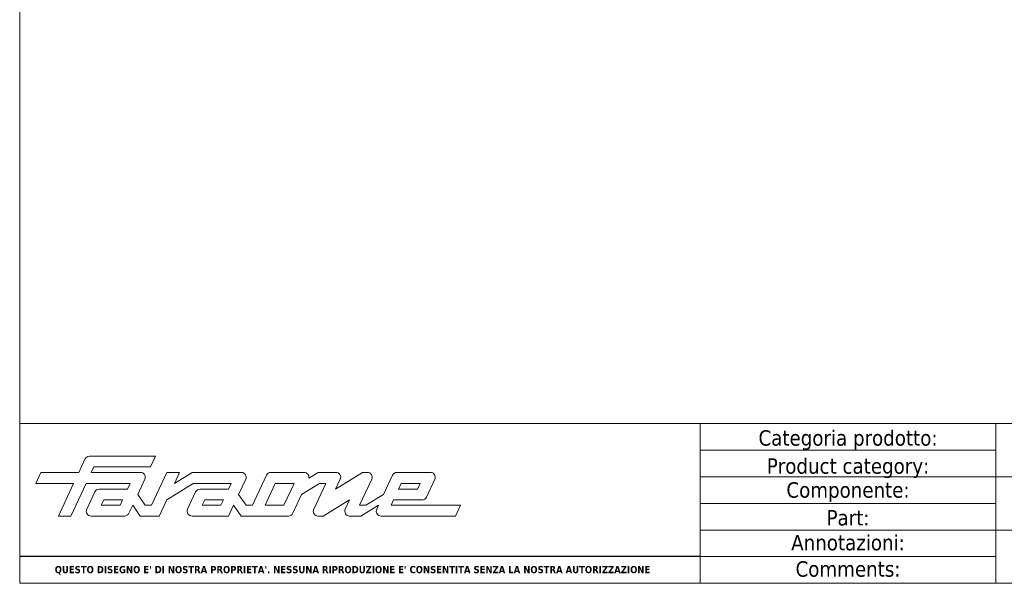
# Model space of a CAD drawing. Header units: millimetres. Extents: x 275 to 4940, y 2360 to 10359.
import ezdxf

# ---------------------------------------------------------------- set-up
doc = ezdxf.new("R2010")
doc.units = ezdxf.units.MM
doc.layers.get('0').update_dxf_attribs({"lineweight": 13})
doc.layers.add('Bordo (ISO)', color=7, linetype='Continuous', lineweight=18)
doc.layers.add('Visibile (ISO)', color=7, linetype='Continuous', lineweight=18)
doc.styles.get("Standard").update_dxf_attribs({"font": 'TAHOMA.TTF'})
doc.styles.add('Testo nota (ISO)', font='TAHOMA.TTF')

# ---------------------------------------------------------------- blocks, each defined once
blk = doc.blocks.new('Cartigli Cart pres')
at = {"layer": 'Visibile (ISO)', "color": 7, "linetype": 'Continuous', "lineweight": 18}
for p, q in [((463.9527689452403, 27.61498518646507), (263.9527689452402, 27.61498518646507)), ((355.9527689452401, 27.61498518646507), (355.9527689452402, 6.014985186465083)), ((395.9527689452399, 27.61498518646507), (395.9527689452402, 6.014985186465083)), ((355.9527689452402, 24.01498518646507), (395.9527689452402, 24.01498518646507)), ((355.9527689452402, 20.41498518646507), (463.9527689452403, 20.41498518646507)), ((355.9527689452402, 16.81498518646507), (395.9527689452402, 16.81498518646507)), ((355.9527689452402, 13.21498518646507), (463.9527689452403, 13.21498518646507)), ((355.9527689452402, 9.614985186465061), (395.9527689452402, 9.614985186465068)), ((453.952774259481, 6.014985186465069), (263.9527689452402, 6.014985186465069)), ((263.9527689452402, 6.014985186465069), (463.9527689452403, 6.014985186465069))]:
    blk.add_line(p, q, dxfattribs=at)
at = {"layer": 'Visibile (ISO)'}
for p, q in [((263.9527689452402, 27.61498518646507), (263.9527689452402, 6.014985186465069)), ((272.7753661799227, 22.80784764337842), (271.9310439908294, 21.00643808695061)), ((282.3256297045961, 23.18544295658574), (273.3693584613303, 23.18544295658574)), ((281.6490590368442, 21.73277304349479), (282.3256297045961, 23.18544295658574)), ((273.6364493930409, 21.00643808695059), (273.9775304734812, 21.7327730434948)), ((273.9775304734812, 21.7327730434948), (281.6490590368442, 21.73277304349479)), ((266.8204192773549, 21.0064380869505), (266.1214826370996, 19.50735878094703)), ((271.9310439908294, 21.00643808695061), (266.8204192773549, 21.0064380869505)), ((280.2810807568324, 21.00643808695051), (273.6364493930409, 21.00643808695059)), ((279.910104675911, 18.00883862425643), (280.8753000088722, 20.07251816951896)), ((283.8552080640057, 20.98909937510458), (281.788846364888, 16.55616871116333)), ((283.874473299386, 21.00643808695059), (283.8552080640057, 20.98909937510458)), ((285.5686957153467, 21.00643808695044), (283.874473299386, 21.00643808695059)), ((287.2741011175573, 21.00643808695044), (284.869759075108, 19.50735878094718)), ((284.869759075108, 19.50735878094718), (285.5686957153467, 21.00643808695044)), ((293.9187324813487, 21.00643808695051), (287.2741011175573, 21.00643808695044)), ((293.5477564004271, 18.00883862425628), (294.5129517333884, 20.07251816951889)), ((297.3271310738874, 20.62790937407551), (295.4264980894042, 16.55616871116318)), ((302.3932186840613, 21.00643808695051), (297.9215599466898, 21.00643808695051)), ((304.3225636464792, 21.00643808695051), (303.0684920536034, 20.24223821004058)), ((306.7008264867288, 21.00643808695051), (304.3225636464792, 21.00643808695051)), ((310.288686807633, 21.00643808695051), (306.670990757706, 18.73517358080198)), ((306.670990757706, 18.73517358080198), (307.2952892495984, 20.07303941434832)), ((309.9140567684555, 16.55616871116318), (311.5559649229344, 20.07292008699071)), ((310.9615578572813, 21.00643808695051), (310.288686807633, 21.00643808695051)), ((314.3696093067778, 20.62714244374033), (313.1515312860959, 18.00883862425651)), ((319.4828818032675, 21.00643808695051), (314.9643955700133, 21.00643808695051)), ((318.9564492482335, 17.6619573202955), (320.0777415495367, 20.07389173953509)), ((266.1214826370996, 19.50735878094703), (271.2321073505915, 19.50735878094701)), ((271.2321073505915, 19.50735878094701), (269.1800293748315, 15.10293964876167)), ((270.8854347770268, 15.10293964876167), (272.9375127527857, 19.50735878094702)), ((272.9375127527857, 19.50735878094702), (278.9036359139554, 19.50735878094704)), ((278.5457803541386, 18.73517358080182), (274.7000813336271, 18.73517358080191)), ((278.9036359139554, 19.50735878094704), (278.5457803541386, 18.73517358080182)), ((283.8353328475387, 17.28250366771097), (287.4306629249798, 19.50735878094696)), ((287.4306629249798, 19.50735878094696), (292.5412876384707, 19.50735878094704)), ((292.1834320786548, 18.73517358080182), (288.337733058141, 18.73517358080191)), ((292.5412876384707, 19.50735878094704), (292.1834320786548, 18.73517358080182)), ((297.1319034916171, 16.55616871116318), (298.5074107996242, 19.5073587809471)), ((298.5074107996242, 19.5073587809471), (301.0627231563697, 19.5073587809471)), ((301.0627231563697, 19.5073587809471), (299.6872158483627, 16.55616871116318)), ((302.0691919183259, 18.00883862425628), (304.4735339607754, 19.50735878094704)), ((305.3290324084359, 19.50735878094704), (303.7094418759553, 16.03632054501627)), ((304.4735339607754, 19.50735878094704), (305.3290324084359, 19.50735878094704)), ((315.19242627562, 18.73517358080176), (315.5558733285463, 19.50735878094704)), ((317.7533301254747, 18.73517358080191), (315.19242627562, 18.73517358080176)), ((315.5558733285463, 19.50735878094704), (318.1111856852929, 19.50735878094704)), ((318.1111856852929, 19.50735878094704), (317.7533301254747, 18.73517358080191)), ((274.1055759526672, 18.35648090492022), (273.0233017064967, 16.03624697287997)), ((280.9389394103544, 16.55616871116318), (279.910104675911, 18.00883862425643)), ((287.7432276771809, 18.35648090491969), (286.660953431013, 16.03624697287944)), ((294.5765911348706, 16.55616871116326), (293.5477564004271, 18.00883862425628)), ((300.8899027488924, 15.4815485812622), (302.0691919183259, 18.00883862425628)), ((313.1515312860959, 18.00883862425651), (310.7695552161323, 16.55616871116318)), ((274.9728162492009, 16.55616871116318), (275.3083058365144, 17.28250366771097)), ((277.5281286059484, 16.55616871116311), (274.9728162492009, 16.55616871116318)), ((275.3083058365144, 17.28250366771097), (277.8692096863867, 17.28250366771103)), ((277.8692096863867, 17.28250366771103), (277.5281286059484, 16.55616871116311)), ((278.730510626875, 15.48095623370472), (279.2335340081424, 16.55616871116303)), ((279.2335340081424, 16.55616871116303), (280.262368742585, 15.1029396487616)), ((281.788846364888, 16.55616871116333), (280.9389394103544, 16.55616871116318)), ((282.8176810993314, 15.10293964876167), (283.8353328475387, 17.28250366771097)), ((288.6104679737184, 16.55616871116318), (289.0074639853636, 17.28250366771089)), ((291.1657803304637, 16.55616871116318), (288.6104679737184, 16.55616871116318)), ((289.0074639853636, 17.28250366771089), (291.5068614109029, 17.28250366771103)), ((291.5068614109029, 17.28250366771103), (291.1657803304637, 16.55616871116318)), ((292.1946150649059, 15.10293964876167), (292.8711857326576, 16.55616871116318)), ((292.8711857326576, 16.55616871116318), (293.9000204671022, 15.10293964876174)), ((295.4264980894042, 16.55616871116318), (294.5765911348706, 16.55616871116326)), ((299.6872158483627, 16.55616871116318), (297.1319034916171, 16.55616871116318)), ((304.9767683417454, 15.1029396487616), (308.5497324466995, 17.28250366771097)), ((308.5497324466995, 17.28250366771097), (307.9698862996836, 16.03554160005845)), ((310.7695552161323, 16.55616871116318), (309.9140567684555, 16.55616871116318)), ((310.0929845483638, 15.10293964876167), (312.4749606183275, 16.55616871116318)), ((312.4749606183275, 16.55616871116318), (312.231445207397, 16.03791796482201)), ((314.1803660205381, 16.55616871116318), (314.515855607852, 17.28250366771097)), ((323.5517084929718, 16.55616871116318), (314.1803660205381, 16.55616871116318)), ((314.515855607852, 17.28250366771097), (318.3615895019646, 17.28250366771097)), ((322.8751378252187, 15.1029396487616), (323.5517084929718, 16.55616871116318)), ((269.1800293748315, 15.10293964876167), (270.8854347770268, 15.10293964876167)), ((273.6178070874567, 15.10293964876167), (278.1363210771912, 15.10293964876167)), ((280.262368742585, 15.1029396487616), (282.8176810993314, 15.10293964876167)), ((287.2554588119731, 15.10293964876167), (292.1946150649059, 15.10293964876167)), ((293.9000204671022, 15.10293964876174), (300.2954364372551, 15.10293964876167)), ((304.3039129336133, 15.10293964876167), (304.9767683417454, 15.1029396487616)), ((308.5647201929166, 15.10293964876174), (310.0929845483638, 15.10293964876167)), ((312.8251682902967, 15.10293964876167), (322.8751378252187, 15.1029396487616))]:
    blk.add_line(p, q, dxfattribs=at)
at = {"layer": 'Visibile (ISO)', "color": 7, "linetype": 'Continuous', "lineweight": 25}
blk.add_line((355.9527689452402, 9.614985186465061), (263.9527689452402, 9.614985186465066), dxfattribs=at)
at = {"layer": 'Visibile (ISO)'}
for centre, radius, start, end in [((273.3693584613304, 22.52944295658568), 0.656000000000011, 90, 154.8874739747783), ((280.2810807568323, 20.35043808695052), 0.6560000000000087, 334.9342253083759, 90), ((293.9187324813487, 20.35043808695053), 0.6559999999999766, 334.9342253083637, 90), ((297.9215599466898, 20.3504380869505), 0.6560000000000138, 90, 154.9774754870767), ((302.3767240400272, 20.31141549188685), 0.6952182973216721, 354.2893674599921, 88.64048144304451), ((306.7008264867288, 20.35043808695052), 0.6559999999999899, 334.9844744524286, 90), ((310.9615578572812, 20.35043808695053), 0.6559999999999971, 334.9729728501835, 90), ((314.9643955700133, 20.35043808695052), 0.6560000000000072, 90, 155.0513761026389), ((319.4828818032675, 20.35043808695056), 0.65599999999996, 335.0665962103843, 90), ((274.7000813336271, 18.07917358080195), 0.6559999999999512, 90, 154.993278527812), ((288.337733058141, 18.07917358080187), 0.6560000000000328, 90, 154.9932785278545), ((318.3615895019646, 17.93850366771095), 0.6559999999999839, 270, 335.0665962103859), ((273.6178070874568, 15.75893964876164), 0.6559999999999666, 154.9932785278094, 270), ((287.2554588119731, 15.75893964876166), 0.6559999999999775, 154.9932785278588, 270), ((304.3039129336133, 15.75893964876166), 0.6559999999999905, 154.9861877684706, 270), ((308.5647201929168, 15.75893964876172), 0.65599999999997, 155.0612404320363, 270), ((312.8251682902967, 15.75893964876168), 0.6559999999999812, 154.8321298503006, 270), ((278.1363210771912, 15.75893964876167), 0.6560000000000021, 270, 334.9281025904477), ((300.2954364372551, 15.75893964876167), 0.6560000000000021, 270, 334.9852074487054)]:
    blk.add_arc(centre, radius, start, end, dxfattribs=at)
at = {"layer": 'Visibile (ISO)', "char_height": 2.089644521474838, "attachment_point": 5, "line_spacing_factor": 0.3468810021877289, "style": 'Testo nota (ISO)'}
for s, insert in [('\\fTahoma|b0|i0;\\H2.0896;Categoria prodotto:', (375.9527689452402, 25.36367667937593)), ('\\fTahoma|b0|i0;\\H2.0896;{\\fTahoma|b0|i0;\\H2.0896;Product category:}', (375.9527689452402, 21.57188943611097)), ('\\fTahoma|b0|i0;\\H2.0896;Componente:', (375.9527689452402, 18.33194832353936)), ('\\fTahoma|b0|i0;\\H2.0896;Part:', (375.9527689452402, 14.85334184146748)), ('\\fTahoma|b0|i0;\\H2.0896;Annotazioni:', (375.9527689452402, 11.49681477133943)), ('\\fTahoma|b0|i0;\\H2.0896;Comments:', (375.9527689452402, 7.931648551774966))]:
    blk.add_mtext(s, dxfattribs=dict(at, insert=insert))
at = {"layer": 'Visibile (ISO)', "color": 7, "insert": (308.9527689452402, 7.769019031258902), "char_height": 0.975167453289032, "attachment_point": 5}
blk.add_mtext("\\fTahoma|b1|i0;\\H0.9752;QUESTO DISEGNO E' DI NOSTRA PROPRIETA'. NESSUNA RIPRODUZIONE E' CONSENTITA SENZA LA NOSTRA AUTORIZZAZIONE", dxfattribs=at)
at = {"layer": 'Visibile (ISO)', "style": 'Testo nota (ISO)'}
for tag, p, height in [('Categoria_001', (424.057768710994, 22.47898512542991), 3.00000011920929), ('Componente_001', (422.1165189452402, 15.56498518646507), 2.5), ('Annotazioni_001', (418.0124684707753, 8.714985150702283), 1.800000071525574)]:
    blk.add_attdef(tag, p, '', height=height, dxfattribs=at)
blk = doc.blocks.new('Bordi bordo pres')
at = {"layer": 'Bordo (ISO)'}
for p, q in [((5.000000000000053, 4.999999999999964), (5.000000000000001, 292)), ((205, 4.999999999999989), (5.000000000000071, 4.999999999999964))]:
    blk.add_line(p, q, dxfattribs=at)

msp = doc.modelspace()

# ---------------------------------------------------------------- block references
at = {"xscale": 2, "yscale": 2, "zscale": 2}
for name, p in [('Bordi bordo pres', (264.6677216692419, 9774.838084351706)), ('Cartigli Cart pres', (-253.2378162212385, 9772.808113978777))]:
    msp.add_blockref(name, p, dxfattribs=at)

doc.saveas('drawing.dxf')
